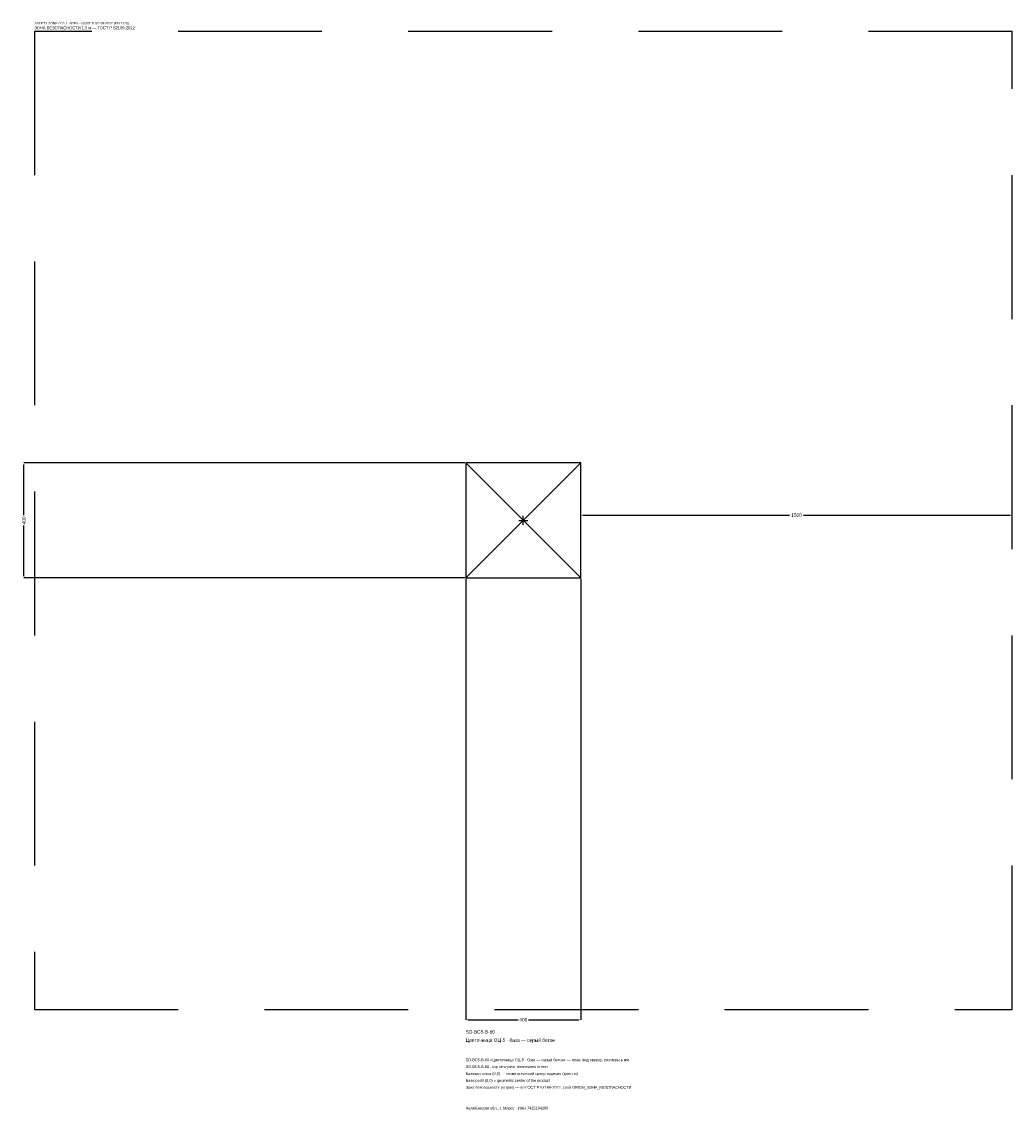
# Model space of a CAD drawing. Header units: metres. Extents: x -1744 to 1700, y -2050 to 1733.
import ezdxf

# ---------------------------------------------------------------- set-up
doc = ezdxf.new("R2010")
doc.units = ezdxf.units.M
doc.linetypes.add('DASHED', pattern=[800, 500, -300])
for name, color, linetype in [('ЗСК_ДАННЫЕ', 3, 'Continuous'), ('ЗСК_ЗОНА_БЕЗОПАСНОСТИ', 1, 'Continuous'), ('ЗСК_КОНТУР', 7, 'Continuous'), ('ЗСК_РАЗМЕРЫ', 8, 'Continuous')]:
    doc.layers.add(name, color=color, linetype=linetype)
doc.dimstyles.new('ORION', dxfattribs={"dimtxt": 12, "dimasz": 7.2, "dimexe": 1.25, "dimexo": 3.6, "dimtad": 1, "dimdec": 0, "dimcen": 2.5, "dimazin": 3, "dimtfac": 1, "dimtmove": 0, "dimatfit": 3})

# ---------------------------------------------------------------- blocks, each defined once
blk = doc.blocks.new('_CLOSEDFILLED')
at = {"color": 0, "linetype": 'BYBLOCK'}
blk.add_solid([(-1, 0.16), (0, 0), (-1, -0.16)], dxfattribs=at)
blk = doc.blocks.new('*D1')
for p, q in [((-200, -203.6), (-200, -1736)), ((200, -203.6), (200, -1736)), ((-192.8, -1736), (-18, -1736)), ((18, -1736), (192.8, -1736))]:
    blk.add_line(p, q)
at = {"layer": 'Defpoints'}
for p in [(-200, -200), (200, -200), (-200, -1736)]:
    blk.add_point(p, dxfattribs=at)
at = {"layer": 'ЗСК_РАЗМЕРЫ', "xscale": 7.199999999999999, "yscale": 7.199999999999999, "rotation": 180}
blk.add_blockref('_CLOSEDFILLED', (-200, -1736), dxfattribs=at)
at = {"layer": 'ЗСК_РАЗМЕРЫ', "xscale": 7.199999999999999, "yscale": 7.199999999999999}
blk.add_blockref('_CLOSEDFILLED', (200, -1736), dxfattribs=at)
at = {"layer": 'ЗСК_РАЗМЕРЫ', "insert": (0, -1736), "char_height": 12, "attachment_point": 5}
blk.add_mtext('400', dxfattribs=at)
blk = doc.blocks.new('*D2')
for p, q in [((-203.6, 200), (-1736, 200)), ((-1736, 18), (-1736, 192.8)), ((-1736, -192.8), (-1736, -18)), ((-203.6, -200), (-1736, -200))]:
    blk.add_line(p, q)
at = {"layer": 'Defpoints'}
for p in [(-200, 200), (-1736, -200), (-200, -200)]:
    blk.add_point(p, dxfattribs=at)
at = {"layer": 'ЗСК_РАЗМЕРЫ', "xscale": 7.199999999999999, "yscale": 7.199999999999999}
for p, rotation in [((-1736, 200), 90), ((-1736, -200), 270)]:
    blk.add_blockref('_CLOSEDFILLED', p, dxfattribs=dict(at, rotation=rotation))
at = {"layer": 'ЗСК_РАЗМЕРЫ', "insert": (-1736, 0), "char_height": 12, "attachment_point": 5, "rotation": 90}
blk.add_mtext('400', dxfattribs=at)
blk = doc.blocks.new('*D3')
for p, q in [((200, 3.6), (200, 18)), ((207.2, 18), (926, 18)), ((974, 18), (1692.8, 18)), ((1700, 3.6), (1700, 18))]:
    blk.add_line(p, q)
at = {"layer": 'Defpoints'}
for p in [(200, 18), (200, 0), (1700, 0)]:
    blk.add_point(p, dxfattribs=at)
at = {"layer": 'ЗСК_РАЗМЕРЫ', "xscale": 7.199999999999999, "yscale": 7.199999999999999, "rotation": 180}
blk.add_blockref('_CLOSEDFILLED', (200, 18), dxfattribs=at)
at = {"layer": 'ЗСК_РАЗМЕРЫ', "xscale": 7.199999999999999, "yscale": 7.199999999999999}
blk.add_blockref('_CLOSEDFILLED', (1700, 18), dxfattribs=at)
at = {"layer": 'ЗСК_РАЗМЕРЫ', "insert": (950, 18), "char_height": 12, "attachment_point": 5}
blk.add_mtext('1500', dxfattribs=at)
blk = doc.blocks.new('ОРИОН SD-BC5-B-60 Цветочница ОЦ-5 · база — серый бетон')
at = {"layer": 'ЗСК_ЗОНА_БЕЗОПАСНОСТИ', "linetype": 'DASHED'}
blk.add_lwpolyline([(-1700, -1700), (1700, -1700), (1700, 1700), (-1700, 1700)], close=True, dxfattribs=at)
at = {"layer": 'ЗСК_КОНТУР'}
for p, q in [((-200, -200), (200, 200)), ((-200, 200), (200, -200))]:
    blk.add_line(p, q, dxfattribs=at)
blk.add_lwpolyline([(-200, -200), (200, -200), (200, 200), (-200, 200)], close=True, dxfattribs=at)
at = {"layer": 'ЗСК_РАЗМЕРЫ'}
for p, q in [((-16, 0), (16, 0)), ((0, -16), (0, 16))]:
    blk.add_line(p, q, dxfattribs=at)
at = {"layer": 'ЗСК_ДАННЫЕ'}
for tag, p in [('АРТИКУЛ', (-200, -1784)), ('НАИМЕНОВАНИЕ', (-200, -1812.8))]:
    blk.add_attdef(tag, p, '', height=12, dxfattribs=at)
at = {"layer": 'ЗСК_ДАННЫЕ', "flags": 1}
for tag, p in [('ПРОИЗВОДИТЕЛЬ', (-200, -1841.6)), ('ТЕЛЕФОН', (-200, -1870.4)), ('САЙТ', (-200, -1928)), ('АДРЕС', (-200, -1956.8)), ('РЕКВИЗИТЫ', (-200, -1985.6)), ('ГАБАРИТЫ', (-200, -2014.4)), ('ЗОНА_БЕЗОПАСНОСТИ', (-200, -2043.2))]:
    blk.add_attdef(tag, p, '', height=12, dxfattribs=at)
at = {"layer": 'ЗСК_ЗОНА_БЕЗОПАСНОСТИ', "color": 1}
for s, height, p in [('SAFETY ZONE / FALL AREA - GOST R 52169-2012 (EN 1176)', 8.4, (-1700, 1724)), ('ЗОНА БЕЗОПАСНОСТИ 1,5 м — ГОСТ Р 52169-2012', 10.2, (-1700, 1707.2))]:
    blk.add_text(s, height=height, dxfattribs=at).set_placement(p)
at = {"layer": 'ЗСК_РАЗМЕРЫ'}
dim = blk.add_linear_dim(base=(-1736, -200), p1=(-200, -200), p2=(-200, 200), angle=90, dimstyle='ORION', dxfattribs=at)
dim.commit()
dim.dimension.update_dxf_attribs({"geometry": '*D2', "text_midpoint": (-1736, 0)})
for base, p1, p2, picture, middle in [((200, 18), (200, 0), (1700, 0), '*D3', (950, 18)), ((-200, -1736), (-200, -200), (200, -200), '*D1', (0, -1736))]:
    dim = blk.add_linear_dim(base=base, p1=p1, p2=p2, dimstyle='ORION', dxfattribs=at)
    dim.commit()
    dim.dimension.update_dxf_attribs({"geometry": picture, "text_midpoint": middle})

msp = doc.modelspace()

# ---------------------------------------------------------------- block references
msp.add_blockref('ОРИОН SD-BC5-B-60 Цветочница ОЦ-5 · база — серый бетон', (0, 0)).add_auto_attribs({'АРТИКУЛ': 'SD-BC5-B-60', 'НАИМЕНОВАНИЕ': 'Цветочница ОЦ-5 · база — серый бетон'})

# ---------------------------------------------------------------- texts
at = {"layer": 'ЗСК_ДАННЫЕ', "color": 3}
for s, p in [('SD-BC5-B-60 «Цветочница ОЦ-5 · база — серый бетон» — план, вид сверху, размеры в мм', (-200, -1880)), ('SD-BC5-B-60 - top view plan, dimensions in mm', (-200, -1904)), ('Челябинская обл., г. Миасс · ИНН 7415104200', (-200, -2048))]:
    msp.add_text(s, height=9.6, dxfattribs=at).set_placement(p)
at = {"layer": 'ЗСК_ДАННЫЕ', "color": 7}
for s, p in [('Базовая точка (0,0) — геометрический центр изделия (крестик)', (-200, -1928)), ('Base point (0,0) = geometric center of the product', (-200, -1952))]:
    msp.add_text(s, height=9.6, dxfattribs=at).set_placement(p)
at = {"layer": 'ЗСК_ДАННЫЕ', "color": 1}
msp.add_text('Зона безопасности (штрих) — по ГОСТ Р 52169-2012, слой ORION_ЗОНА_БЕЗОПАСНОСТИ', height=9.6, dxfattribs=at).set_placement((-200, -1976))

doc.saveas('drawing.dxf')
